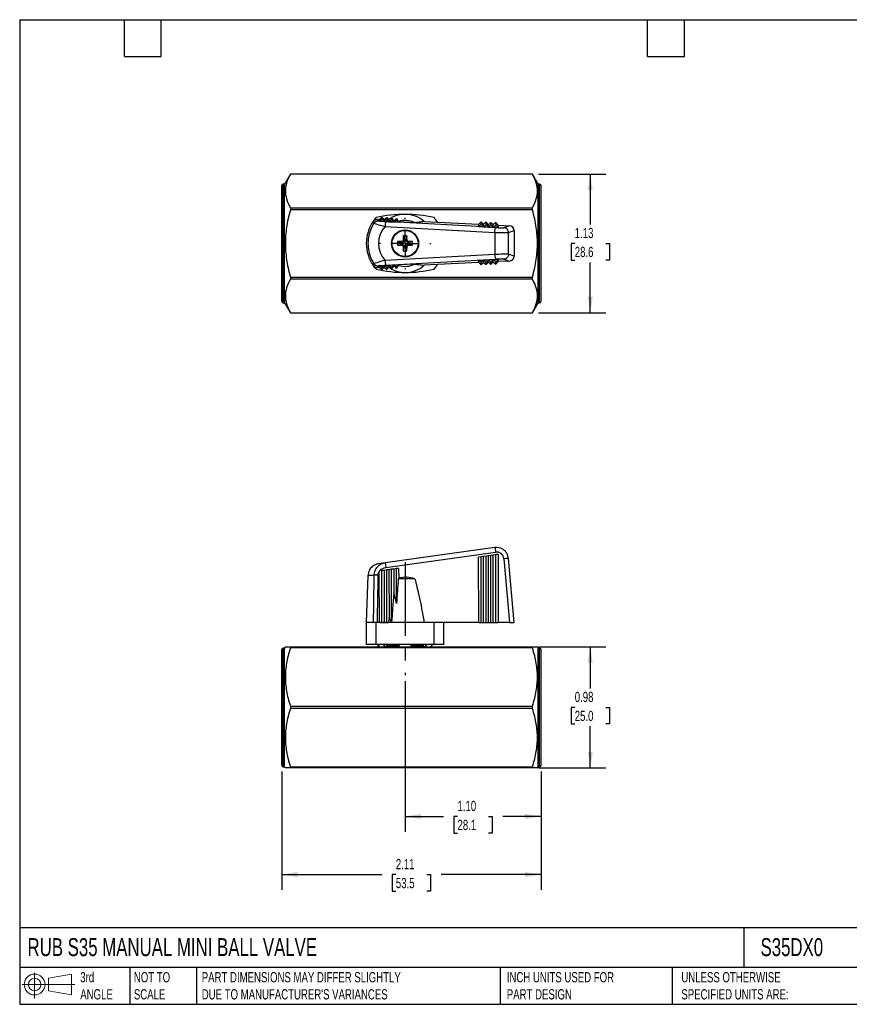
# Model space of a CAD drawing. Header units: inches. Extents: x 0.2 to 10.8, y 0.2 to 8.2.
# Tile 1 of 2: x 0.2 to 7, y 0.2 to 8.2. Entities that reach past the tile are written whole.
import ezdxf

# ---------------------------------------------------------------- set-up
doc = ezdxf.new("R2010")
doc.units = ezdxf.units.IN
doc.header["$MEASUREMENT"] = 0
doc.linetypes.add('SLD-Center', pattern=[0.75, 0.6, -0.05, 0.05, -0.05])
doc.linetypes.add('SLD-Solid', pattern=[0])
doc.layers.add('CENTER', color=40, linetype='SLD-Center')
doc.layers.add('SLD-DEFPOINTS', color=7, linetype='Continuous')
doc.layers.add('DIMENSIONS', color=140, linetype='SLD-Solid', lineweight=25)
doc.layers.add('TEXT', color=140, linetype='SLD-Solid', lineweight=25)
doc.styles.add('SLDTEXTSTYLE0', font='TXT', dxfattribs={"width": 0.7})
doc.dimstyles.new('SLDDIMSTYLE0', dxfattribs={"dimtxt": 0.084961, "dimasz": 0.13, "dimexe": 0, "dimexo": 0.0625, "dimgap": 0.02124, "dimtad": 0, "dimtih": 1, "dimtoh": 1, "dimrnd": 1e-09, "dimzin": 4, "dimdsep": 46, "dimtxsty": 'SLDTEXTSTYLE0', "dimsah": 1, "dimcen": 0.09, "dimadec": 0, "dimazin": 1, "dimtfac": 1, "dimtofl": 0, "dimtmove": 0, "dimatfit": 3, "dimfxl": 0, "dimfrac": 2, "dimtolj": 1, "dimtzin": 12, "dimarcsym": 0})
doc.dimstyles.new('SLDDIMSTYLE1', dxfattribs={"dimtxt": 0.084961, "dimasz": 0.13, "dimexe": 0, "dimexo": 0.0625, "dimgap": 0.02124, "dimtad": 0, "dimtih": 1, "dimtoh": 1, "dimrnd": 1e-09, "dimzin": 12, "dimdsep": 46, "dimtxsty": 'SLDTEXTSTYLE0', "dimsah": 1, "dimcen": 0.09, "dimadec": 0, "dimazin": 3, "dimtfac": 1, "dimtofl": 0, "dimtmove": 0, "dimatfit": 3, "dimfxl": 0, "dimfrac": 2, "dimtolj": 1, "dimtzin": 12, "dimarcsym": 0})
doc.dimstyles.new('SLDDIMSTYLE2', dxfattribs={"dimtxt": 0.084961, "dimasz": 0.13, "dimexe": 0, "dimexo": 0.0625, "dimgap": 0.02124, "dimtad": 0, "dimtih": 1, "dimtoh": 1, "dimrnd": 1e-09, "dimdsep": 46, "dimtxsty": 'SLDTEXTSTYLE0', "dimsah": 1, "dimcen": 0.09, "dimadec": 0, "dimazin": 2, "dimtfac": 1, "dimtofl": 0, "dimtmove": 0, "dimatfit": 3, "dimfxl": 0, "dimfrac": 2, "dimtolj": 1, "dimtzin": 12, "dimarcsym": 0})

# ---------------------------------------------------------------- blocks, each defined once
blk = doc.blocks.new('Block11')
at = {"color": 7, "linetype": 'SLD-Solid', "lineweight": 18}
for p, q in [((0.1019, 0.2091), (0.1019, 0)), ((0.2157, 0.1641), (0.4006, 0.1981)), ((0.2157, 0.0628), (0.2157, 0.1641)), ((0.4006, 0.1981), (0.4006, 0.0288)), ((0, 0.1135), (0.4281, 0.1135)), ((0.2157, 0.0628), (0.4006, 0.0288))]:
    blk.add_line(p, q, dxfattribs=at)
for radius in [0.0846, 0.0506]:
    blk.add_circle((0.1019, 0.1135), radius, dxfattribs=at)
blk = doc.blocks.new('Block12')
at = {"layer": 'SLD-DEFPOINTS'}
blk.add_blockref('Block11', (0, 0), dxfattribs=at)
blk = doc.blocks.new('_D')
at = {"layer": 'DIMENSIONS'}
for p, q in [((3.3805, 2.8745), (3.3805, 1.6518)), ((4.4849, 2.1422), (4.4849, 1.6518)), ((3.3805, 1.7768), (3.6914, 1.7768)), ((3.8065, 1.7768), (3.7779, 1.7768)), ((3.7779, 1.7768), (3.7779, 1.6418)), ((4.0589, 1.7768), (4.0875, 1.7768)), ((4.0875, 1.7768), (4.0875, 1.6418)), ((4.4849, 1.7768), (4.174, 1.7768)), ((3.7779, 1.6418), (3.8065, 1.6418)), ((4.0875, 1.6418), (4.0589, 1.6418))]:
    blk.add_line(p, q, dxfattribs=at)
for points in [[(3.3805, 1.7768), (3.5105, 1.7568), (3.5105, 1.7968)], [(4.4849, 1.7768), (4.3549, 1.7968), (4.3549, 1.7568)]]:
    blk.add_solid(points, dxfattribs=at)
at = {"layer": 'DIMENSIONS', "char_height": 0.08333, "attachment_point": 1, "style": 'SLDTEXTSTYLE0'}
for s, insert in [('1.10', (3.8065, 1.9033)), ('28.1', (3.8065, 1.7492))]:
    blk.add_mtext(s, dxfattribs=dict(at, insert=insert))
blk = doc.blocks.new('_D_1')
at = {"layer": 'DIMENSIONS'}
for p, q in [((2.3786, 2.1422), (2.3786, 1.1794)), ((4.4849, 2.1422), (4.4849, 1.1794)), ((2.3786, 1.3044), (3.1904, 1.3044)), ((3.3055, 1.3044), (3.277, 1.3044)), ((3.277, 1.3044), (3.277, 1.1693)), ((3.558, 1.3044), (3.5865, 1.3044)), ((3.5865, 1.3044), (3.5865, 1.1693)), ((4.4849, 1.3044), (3.6731, 1.3044)), ((3.277, 1.1693), (3.3055, 1.1693)), ((3.5865, 1.1693), (3.558, 1.1693))]:
    blk.add_line(p, q, dxfattribs=at)
for points in [[(2.3786, 1.3044), (2.5086, 1.2844), (2.5086, 1.3244)], [(4.4849, 1.3044), (4.3549, 1.3244), (4.3549, 1.2844)]]:
    blk.add_solid(points, dxfattribs=at)
at = {"layer": 'DIMENSIONS', "char_height": 0.08333, "attachment_point": 1, "style": 'SLDTEXTSTYLE0'}
for s, insert in [('2.11', (3.3055, 1.4308)), ('53.5', (3.3055, 1.2768))]:
    blk.add_mtext(s, dxfattribs=dict(at, insert=insert))
blk = doc.blocks.new('_D_2')
at = {"layer": 'DIMENSIONS'}
for p, q in [((4.4647, 3.1548), (5.01, 3.1548)), ((4.885, 3.1548), (4.885, 2.8167)), ((4.7588, 2.6626), (4.7303, 2.6626)), ((4.7303, 2.6626), (4.7303, 2.5276)), ((5.0113, 2.6626), (5.0398, 2.6626)), ((5.0398, 2.6626), (5.0398, 2.5276)), ((4.7303, 2.5276), (4.7588, 2.5276)), ((4.885, 2.1705), (4.885, 2.5086)), ((5.0398, 2.5276), (5.0113, 2.5276)), ((4.4647, 2.1705), (5.01, 2.1705))]:
    blk.add_line(p, q, dxfattribs=at)
for points in [[(4.885, 3.1548), (4.865, 3.0248), (4.905, 3.0248)], [(4.885, 2.1705), (4.905, 2.3005), (4.865, 2.3005)]]:
    blk.add_solid(points, dxfattribs=at)
at = {"layer": 'DIMENSIONS', "char_height": 0.08333, "attachment_point": 1, "style": 'SLDTEXTSTYLE0'}
for s, insert in [('0.98', (4.7588, 2.7891)), ('25.0', (4.7588, 2.635))]:
    blk.add_mtext(s, dxfattribs=dict(at, insert=insert))
blk = doc.blocks.new('_D_6')
at = {"layer": 'DIMENSIONS'}
for p, q in [((4.4647, 6.9951), (5.01, 6.9951)), ((4.885, 6.9951), (4.885, 6.5863)), ((4.7588, 6.4322), (4.7303, 6.4322)), ((4.7303, 6.4322), (4.7303, 6.2972)), ((5.0113, 6.4322), (5.0398, 6.4322)), ((5.0398, 6.4322), (5.0398, 6.2972)), ((4.7303, 6.2972), (4.7588, 6.2972)), ((4.885, 5.8693), (4.885, 6.2782)), ((5.0398, 6.2972), (5.0113, 6.2972)), ((4.4647, 5.8693), (5.01, 5.8693))]:
    blk.add_line(p, q, dxfattribs=at)
for points in [[(4.885, 6.9951), (4.865, 6.8651), (4.905, 6.8651)], [(4.885, 5.8693), (4.905, 5.9993), (4.865, 5.9993)]]:
    blk.add_solid(points, dxfattribs=at)
at = {"layer": 'DIMENSIONS', "char_height": 0.08333, "attachment_point": 1, "style": 'SLDTEXTSTYLE0'}
for s, insert in [('1.13', (4.7588, 6.5587)), ('28.6', (4.7588, 6.4046))]:
    blk.add_mtext(s, dxfattribs=dict(at, insert=insert))
blk = doc.blocks.new('SW_CENTERMARKSYMBOL_1')
at = {"layer": 'CENTER', "color": 0}
for p, q in [((0, 0.2), (0, 0.2083)), ((0, 0), (0, 0.1)), ((-0.2, 0), (-0.2083, 0)), ((0, 0), (-0.1, 0)), ((0, 0), (0, -0.1)), ((0, 0), (0.1, 0)), ((0.2, 0), (0.2083, 0)), ((0, -0.2), (0, -0.2083))]:
    blk.add_line(p, q, dxfattribs=at)

msp = doc.modelspace()

# ---------------------------------------------------------------- linework, layer by layer
for p, q in [((2.4488, 6.9952), (2.4022, 6.9145)), ((4.4147, 6.9952), (2.4488, 6.9952)), ((2.4488, 6.9952), (2.4488, 6.9951)), ((4.4147, 6.9951), (2.4488, 6.9951)), ((4.4612, 6.9145), (4.4147, 6.9952)), ((4.4147, 6.9951), (4.4147, 6.9952)), ((2.3786, 5.9617), (2.3786, 6.9027)), ((2.4022, 6.9145), (2.3904, 6.9145)), ((2.3904, 5.9499), (2.3904, 6.9145)), ((2.4022, 5.9499), (2.4022, 6.9145)), ((4.4731, 6.9145), (4.4612, 6.9145)), ((4.4612, 5.9499), (4.4612, 6.9145)), ((4.4731, 5.9499), (4.4731, 6.9145)), ((4.4849, 5.9617), (4.4849, 6.9027)), ((2.4488, 6.7217), (2.4488, 6.7057)), ((2.4488, 6.7217), (4.4147, 6.7217)), ((4.4147, 6.7057), (4.4147, 6.7217)), ((4.4147, 6.7057), (2.4488, 6.7057)), ((3.1718, 6.6273), (3.1924, 6.6459)), ((3.1924, 6.6459), (3.1917, 6.6313)), ((3.1924, 6.6459), (3.2111, 6.6253)), ((3.2111, 6.6253), (3.2318, 6.644)), ((3.2318, 6.644), (3.231, 6.6291)), ((3.2318, 6.644), (3.2471, 6.6271)), ((3.2693, 6.6405), (3.2711, 6.6421)), ((3.2711, 6.6421), (3.2704, 6.627)), ((3.2711, 6.6421), (3.2715, 6.6417)), ((3.1556, 6.628), (3.1718, 6.6273)), ((3.1711, 6.6126), (3.1917, 6.6313)), ((3.1711, 6.6128), (3.1718, 6.6273)), ((3.1735, 6.6125), (3.2104, 6.6106)), ((3.1917, 6.6313), (3.2104, 6.6106)), ((3.2104, 6.6106), (3.231, 6.6291)), ((3.2111, 6.6253), (3.2104, 6.6106)), ((3.2104, 6.6106), (3.2497, 6.6084)), ((3.2176, 6.5697), (4.109, 6.5219)), ((4.1164, 6.5612), (3.225, 6.609)), ((3.231, 6.6291), (3.2497, 6.6084)), ((3.2471, 6.6271), (3.2504, 6.6219)), ((3.2497, 6.6084), (3.2704, 6.627)), ((3.2504, 6.6219), (3.2497, 6.6084)), ((3.2497, 6.6084), (3.2891, 6.6063)), ((3.2704, 6.627), (3.2891, 6.6063)), ((3.2891, 6.6063), (3.3097, 6.6249)), ((3.2894, 6.6132), (3.2891, 6.6063)), ((3.2891, 6.6063), (3.3284, 6.6042)), ((3.3102, 6.6348), (3.3097, 6.6249)), ((3.3097, 6.6249), (3.3284, 6.6042)), ((3.3285, 6.6072), (3.3284, 6.6042)), ((3.4601, 6.6008), (3.3284, 6.6072)), ((3.5367, 6.6095), (3.6444, 6.6042)), ((3.6444, 6.6042), (3.9792, 6.5879)), ((3.9782, 6.5694), (3.9989, 6.588)), ((3.9782, 6.5694), (3.9792, 6.5879)), ((3.9782, 6.5694), (4.0176, 6.5673)), ((3.9998, 6.6066), (3.9792, 6.5879)), ((3.9998, 6.6066), (3.9989, 6.588)), ((3.9989, 6.588), (4.0176, 6.5673)), ((4.0185, 6.586), (3.9998, 6.6066)), ((4.0176, 6.5673), (4.0185, 6.586)), ((4.0176, 6.5673), (4.0382, 6.5859)), ((4.0176, 6.5673), (4.0569, 6.5652)), ((4.0391, 6.6047), (4.0185, 6.586)), ((4.0391, 6.6047), (4.0382, 6.5859)), ((4.0382, 6.5859), (4.0569, 6.5652)), ((4.0578, 6.5841), (4.0391, 6.6047)), ((4.0569, 6.5652), (4.0578, 6.5841)), ((4.0569, 6.5652), (4.0775, 6.5838)), ((4.0569, 6.5652), (4.0962, 6.5631)), ((4.0784, 6.6028), (4.0578, 6.5841)), ((4.0784, 6.6028), (4.0775, 6.5838)), ((4.0775, 6.5838), (4.0962, 6.5631)), ((4.0971, 6.5822), (4.0784, 6.6028)), ((4.0962, 6.5631), (4.0971, 6.5822)), ((4.0962, 6.5631), (4.1168, 6.5817)), ((4.0962, 6.5631), (4.1355, 6.5609)), ((4.1177, 6.6009), (4.0971, 6.5822)), ((4.1177, 6.6009), (4.1168, 6.5817)), ((4.1168, 6.5817), (4.1355, 6.5609)), ((4.1364, 6.5803), (4.1177, 6.6009)), ((4.1364, 6.5803), (4.1355, 6.5609)), ((4.1364, 6.5803), (4.2289, 6.5758)), ((4.2289, 6.5758), (4.1835, 6.5598)), ((4.109, 6.5219), (4.109, 6.3425)), ((4.2208, 6.5205), (4.2664, 6.5365)), ((4.2208, 6.3439), (4.2208, 6.5205)), ((4.2664, 6.5365), (4.2664, 6.3279)), ((3.3572, 6.448), (3.3572, 6.4394)), ((3.3572, 6.4394), (3.3584, 6.4391)), ((3.3572, 6.4257), (3.3582, 6.4259)), ((3.3572, 6.417), (3.3572, 6.4257)), ((3.3653, 6.4561), (3.3739, 6.4561)), ((3.3653, 6.4089), (3.374, 6.4089)), ((3.3739, 6.4561), (3.3742, 6.4545)), ((3.374, 6.4089), (3.3742, 6.4099)), ((3.3877, 6.4089), (3.3874, 6.4101)), ((3.3963, 6.4089), (3.3877, 6.4089)), ((3.3963, 6.4561), (3.3878, 6.4561)), ((3.4045, 6.4256), (3.4029, 6.4259)), ((3.4045, 6.448), (3.4045, 6.4395)), ((3.4045, 6.417), (3.4045, 6.4256)), ((4.109, 6.3425), (3.2176, 6.2947)), ((4.2664, 6.3279), (4.2208, 6.3439)), ((3.1917, 6.2332), (3.1711, 6.2518)), ((3.1718, 6.2372), (3.1711, 6.2517)), ((3.1735, 6.2519), (3.2104, 6.2539)), ((3.2104, 6.2539), (3.1917, 6.2332)), ((3.2104, 6.2539), (3.2497, 6.256)), ((3.231, 6.2353), (3.2104, 6.2539)), ((3.2104, 6.2539), (3.2111, 6.2391)), ((3.225, 6.2554), (4.1164, 6.3032)), ((3.2497, 6.256), (3.231, 6.2353)), ((3.2504, 6.2425), (3.2471, 6.2373)), ((3.2497, 6.256), (3.2891, 6.2581)), ((3.2704, 6.2374), (3.2497, 6.256)), ((3.2497, 6.256), (3.2504, 6.2425)), ((3.2891, 6.2581), (3.2704, 6.2374)), ((3.2891, 6.2581), (3.3284, 6.2602)), ((3.3097, 6.2395), (3.2891, 6.2581)), ((3.2891, 6.2581), (3.2894, 6.2513)), ((3.3284, 6.2602), (3.3097, 6.2395)), ((3.4601, 6.2636), (3.3284, 6.2572)), ((3.3284, 6.2602), (3.3285, 6.2572)), ((3.6444, 6.2602), (3.5367, 6.2549)), ((3.9792, 6.2765), (3.6444, 6.2602)), ((3.9782, 6.295), (4.0176, 6.2971)), ((3.9792, 6.2765), (3.9782, 6.295)), ((3.9989, 6.2764), (3.9782, 6.295)), ((3.9792, 6.2765), (3.9998, 6.2578)), ((4.0176, 6.2971), (3.9989, 6.2764)), ((3.9998, 6.2578), (3.9989, 6.2764)), ((3.9998, 6.2578), (4.0185, 6.2784)), ((4.0176, 6.2971), (4.0569, 6.2993)), ((4.0382, 6.2785), (4.0176, 6.2971)), ((4.0185, 6.2784), (4.0176, 6.2971)), ((4.0185, 6.2784), (4.0391, 6.2597)), ((4.0569, 6.2993), (4.0382, 6.2785)), ((4.0391, 6.2597), (4.0382, 6.2785)), ((4.0391, 6.2597), (4.0578, 6.2803)), ((4.0569, 6.2993), (4.0962, 6.3014)), ((4.0775, 6.2807), (4.0569, 6.2993)), ((4.0578, 6.2803), (4.0569, 6.2993)), ((4.0578, 6.2803), (4.0784, 6.2616)), ((4.0962, 6.3014), (4.0775, 6.2807)), ((4.0784, 6.2616), (4.0775, 6.2807)), ((4.0784, 6.2616), (4.0971, 6.2822)), ((4.0962, 6.3014), (4.1355, 6.3035)), ((4.1168, 6.2828), (4.0962, 6.3014)), ((4.0971, 6.2822), (4.0962, 6.3014)), ((4.0971, 6.2822), (4.1177, 6.2635)), ((4.1355, 6.3035), (4.1168, 6.2828)), ((4.1177, 6.2635), (4.1168, 6.2828)), ((4.1177, 6.2635), (4.1364, 6.2841)), ((4.1355, 6.3035), (4.1364, 6.2841)), ((4.2289, 6.2887), (4.1364, 6.2841)), ((4.1835, 6.3046), (4.2289, 6.2887)), ((3.1718, 6.2372), (3.1556, 6.2364)), ((3.1718, 6.2372), (3.1924, 6.2185)), ((3.1924, 6.2185), (3.1917, 6.2332)), ((3.1924, 6.2185), (3.2111, 6.2391)), ((3.2111, 6.2391), (3.2318, 6.2204)), ((3.2318, 6.2204), (3.231, 6.2353)), ((3.2318, 6.2204), (3.2471, 6.2373)), ((3.2693, 6.2239), (3.2711, 6.2223)), ((3.2711, 6.2223), (3.2704, 6.2374)), ((3.2711, 6.2223), (3.2715, 6.2228)), ((3.3102, 6.2296), (3.3097, 6.2395)), ((2.4488, 6.1588), (4.4147, 6.1588)), ((2.4488, 6.1588), (2.4488, 6.1427)), ((4.4147, 6.1427), (2.4488, 6.1427)), ((4.4147, 6.1427), (4.4147, 6.1588)), ((2.3904, 5.9499), (2.4022, 5.9499)), ((2.4022, 5.9499), (2.4488, 5.8692)), ((4.4147, 5.8692), (4.4612, 5.9499)), ((4.4612, 5.9499), (4.4731, 5.9499)), ((2.4488, 5.8693), (2.4488, 5.8692)), ((2.4488, 5.8693), (4.4147, 5.8693)), ((2.4488, 5.8692), (4.4147, 5.8692)), ((4.4147, 5.8692), (4.4147, 5.8693)), ((4.109, 3.9614), (3.2176, 3.8361)), ((3.225, 3.7985), (4.1164, 3.9238)), ((3.9989, 3.8869), (3.9782, 3.8834)), ((3.9792, 3.3516), (3.9782, 3.8834)), ((4.0176, 3.8889), (3.9989, 3.8869)), ((3.9998, 3.3516), (3.9989, 3.8869)), ((4.0382, 3.8924), (4.0176, 3.8889)), ((4.0185, 3.3516), (4.0176, 3.8889)), ((4.0569, 3.8945), (4.0382, 3.8924)), ((4.0391, 3.3516), (4.0382, 3.8924)), ((4.0775, 3.8979), (4.0569, 3.8945)), ((4.0578, 3.3516), (4.0569, 3.8945)), ((4.0962, 3.9), (4.0775, 3.8979)), ((4.0784, 3.3516), (4.0775, 3.8979)), ((4.1168, 3.9034), (4.0962, 3.9)), ((4.0971, 3.3516), (4.0962, 3.9)), ((4.1355, 3.9055), (4.1168, 3.9034)), ((4.1177, 3.3516), (4.1168, 3.9034)), ((4.1355, 3.9055), (4.1364, 3.3516)), ((4.1835, 3.8705), (4.2289, 3.3516)), ((4.2664, 3.3516), (4.2208, 3.8725)), ((3.2176, 3.8361), (3.1636, 3.8285)), ((3.1917, 3.7734), (3.1711, 3.77)), ((3.1718, 3.3516), (3.1711, 3.7669)), ((3.2104, 3.7755), (3.1917, 3.7734)), ((3.1924, 3.3523), (3.1917, 3.7734)), ((3.231, 3.7789), (3.2104, 3.7755)), ((3.2104, 3.7755), (3.2111, 3.3516)), ((3.2497, 3.781), (3.231, 3.7789)), ((3.2318, 3.3523), (3.231, 3.7789)), ((3.2704, 3.7845), (3.2497, 3.781)), ((3.2497, 3.781), (3.2504, 3.3957)), ((3.2891, 3.7865), (3.2704, 3.7845)), ((3.2711, 3.3523), (3.2704, 3.7845)), ((3.3097, 3.79), (3.2891, 3.7865)), ((3.2891, 3.7865), (3.2894, 3.5907)), ((3.3284, 3.7921), (3.3097, 3.79)), ((3.3102, 3.5062), (3.3097, 3.79)), ((3.3284, 3.7921), (3.3285, 3.71)), ((3.079, 3.7347), (3.0656, 3.3516)), ((3.4601, 3.706), (3.3257, 3.706)), ((3.2504, 3.3957), (3.2471, 3.3517)), ((3.0656, 3.3516), (3.0656, 3.1745)), ((3.1213, 3.3516), (3.0656, 3.3516)), ((3.1452, 3.3516), (3.1213, 3.3516)), ((3.1452, 3.1745), (3.1452, 3.3516)), ((3.3805, 3.3516), (3.1452, 3.3516)), ((3.1718, 3.3516), (3.1924, 3.3523)), ((3.1924, 3.3523), (3.2111, 3.3516)), ((3.2111, 3.3516), (3.2318, 3.3523)), ((3.2318, 3.3523), (3.2471, 3.3517)), ((3.2693, 3.3522), (3.2711, 3.3523)), ((3.2711, 3.3523), (3.2715, 3.3523)), ((3.6159, 3.3516), (3.3805, 3.3516)), ((3.6159, 3.1745), (3.6159, 3.3516)), ((3.6444, 3.3516), (3.6159, 3.3516)), ((3.9792, 3.3516), (3.6444, 3.3516)), ((3.6955, 3.1745), (3.6955, 3.3516)), ((3.9792, 3.3516), (3.9998, 3.3516)), ((3.9998, 3.3516), (4.0185, 3.3516)), ((4.0185, 3.3516), (4.0391, 3.3516)), ((4.0391, 3.3516), (4.0578, 3.3516)), ((4.0578, 3.3516), (4.0784, 3.3516)), ((4.0784, 3.3516), (4.0971, 3.3516)), ((4.0971, 3.3516), (4.1177, 3.3516)), ((4.1177, 3.3516), (4.1364, 3.3516)), ((4.2289, 3.3516), (4.1364, 3.3516)), ((4.2289, 3.3516), (4.2664, 3.3516)), ((2.3786, 2.1922), (2.3786, 3.1331)), ((2.4022, 3.1449), (2.3904, 3.1449)), ((2.3904, 2.1804), (2.3904, 3.1449)), ((2.4079, 3.1548), (2.4022, 3.1449)), ((2.4022, 2.1804), (2.4022, 3.1449)), ((2.4488, 3.1548), (2.4488, 3.1455)), ((2.4488, 3.1548), (4.4147, 3.1548)), ((4.4147, 3.1455), (2.4488, 3.1455)), ((3.1452, 3.1745), (3.0656, 3.1745)), ((3.3805, 3.1745), (3.1452, 3.1745)), ((3.174, 3.1548), (3.1552, 3.1745)), ((3.1553, 3.1745), (3.174, 3.1548)), ((3.2209, 3.1548), (3.2064, 3.1745)), ((3.2383, 3.1745), (3.2238, 3.1548)), ((3.224, 3.1551), (3.224, 3.1548)), ((3.332, 3.1626), (3.2296, 3.1626)), ((3.2665, 3.1666), (3.2325, 3.1666)), ((3.2665, 3.1745), (3.2665, 3.1666)), ((3.2665, 3.1666), (3.3311, 3.1666)), ((3.3295, 3.1745), (3.3337, 3.1548)), ((3.6159, 3.1745), (3.3805, 3.1745)), ((3.4274, 3.1548), (3.4317, 3.1745)), ((3.5315, 3.1626), (3.4291, 3.1626)), ((3.4299, 3.1666), (3.4945, 3.1666)), ((3.4945, 3.1666), (3.4945, 3.1745)), ((3.5286, 3.1666), (3.4945, 3.1666)), ((3.5373, 3.1548), (3.5228, 3.1745)), ((3.537, 3.1548), (3.537, 3.1551)), ((3.537, 3.1551), (3.5373, 3.1548)), ((3.5547, 3.1745), (3.5402, 3.1548)), ((3.5871, 3.1548), (3.6058, 3.1745)), ((3.6955, 3.1745), (3.6159, 3.1745)), ((4.4147, 3.1455), (4.4147, 3.1548)), ((4.4612, 3.1449), (4.4556, 3.1548)), ((4.4731, 3.1449), (4.4612, 3.1449)), ((4.4612, 2.1804), (4.4612, 3.1449)), ((4.4731, 2.1804), (4.4731, 3.1449)), ((4.4849, 2.1922), (4.4849, 3.1331)), ((2.4488, 2.6719), (2.4488, 2.6534)), ((2.4488, 2.6719), (4.4147, 2.6719)), ((4.4147, 2.6534), (2.4488, 2.6534)), ((4.4147, 2.6534), (4.4147, 2.6719)), ((2.3904, 2.1804), (2.4022, 2.1804)), ((2.4022, 2.1804), (2.4079, 2.1705)), ((2.4488, 2.1798), (2.4488, 2.1705)), ((2.4488, 2.1798), (4.4147, 2.1798)), ((4.4147, 2.1705), (2.4488, 2.1705)), ((4.4147, 2.1705), (4.4147, 2.1798)), ((4.4556, 2.1705), (4.4612, 2.1804)), ((4.4612, 2.1804), (4.4731, 2.1804))]:
    msp.add_line(p, q)
at = {"flags": 128}
for points in [[(3.2471, 6.6271), (3.2577, 6.634), (3.2696, 6.6408)], [(3.2715, 6.6417), (3.2768, 6.6332), (3.2819, 6.6251), (3.2894, 6.6132)], [(3.2894, 6.2513), (3.2847, 6.2437), (3.2797, 6.2359), (3.2757, 6.2294), (3.2715, 6.2228)], [(3.2696, 6.2237), (3.2577, 6.2304), (3.2471, 6.2373)], [(3.2894, 3.5907), (3.2847, 3.5277), (3.2797, 3.4619), (3.2757, 3.4081), (3.2715, 3.3523)]]:
    msp.add_lwpolyline(points, dxfattribs=at)
for radius in [0.1102, 0.1083, 0.1061]:
    msp.add_circle((3.3805, 6.4322), radius)
for centre, radius, start, end in [((2.3904, 6.9027), 0.0118, 90, 180), ((4.4731, 6.9027), 0.0118, 0, 90), ((3.3805, 6.4322), 0.315, 138.34574, 145.39355), ((3.3805, 5.6251), 1.0433, 90, 103.03584), ((3.3805, 6.4322), 0.2362, 90, 117.50706), ((3.3805, 6.4322), 0.2362, 48.62943, 90), ((3.3805, 5.6251), 1.0433, 76.96416, 90), ((3.3805, 6.4322), 0.315, 33.10551, 41.65426), ((3.3805, 6.4322), 0.315, 145.39355, 214.60645), ((3.3805, 6.4322), 0.1864, 64.75294, 107.11848), ((5.0829, 6.4335), 1.7177, 178.02763, 179.24485), ((3.3805, 6.4322), 0.0621, 76.07493, 103.35532), ((1.6782, 6.4335), 1.7183, 0.7551, 1.96702), ((3.3805, 6.4322), 0.0621, 166.07493, 193.35532), ((3.3793, 8.1356), 1.7187, 268.02789, 269.26435), ((3.3793, 4.7288), 1.7194, 90.73561, 91.96676), ((3.3805, 6.4322), 0.0232, 162.68426, 195.77004), ((5.0839, 6.431), 1.7187, 180.73565, 181.97211), ((3.3805, 6.4322), 0.0232, 72.68426, 105.77004), ((3.3805, 6.4322), 0.0232, 254.22996, 287.31574), ((1.6771, 6.431), 1.7194, 358.03324, 359.26439), ((3.3805, 6.4322), 0.0232, 344.22996, 17.31574), ((3.3818, 4.7299), 1.7183, 88.03298, 89.2449), ((3.3818, 8.1345), 1.7177, 270.75515, 271.97237), ((3.3805, 6.4322), 0.0621, 346.64468, 13.92507), ((3.3805, 6.4322), 0.0621, 256.64468, 283.92507), ((3.3805, 6.4322), 0.315, 214.60645, 221.65426), ((3.3805, 6.4322), 0.1864, 252.88152, 295.24706), ((3.3805, 6.4322), 0.2362, 270, 311.37057), ((3.3805, 6.4322), 0.315, 318.34574, 326.89449), ((3.3805, 7.2393), 1.0433, 256.96416, 270), ((3.3805, 6.4322), 0.2362, 242.49294, 270), ((3.3805, 7.2393), 1.0433, 270, 283.03584), ((2.3904, 5.9617), 0.0118, 180, 270), ((4.4731, 5.9617), 0.0118, 270, 0), ((4.1247, 3.8653), 0.0591, 5, 98), ((3.3889, 3.5341), 0.186, 67.5155, 108.99687), ((2.3904, 3.1331), 0.0118, 90, 180), ((4.4731, 3.1331), 0.0118, 0, 90), ((2.3904, 2.1922), 0.0118, 180, 270), ((4.4731, 2.1922), 0.0118, 270, 0)]:
    msp.add_arc(centre, radius, start, end)
for centre, major_axis, ratio, start_param, end_param in [((3.3658, 6.4322), (0.2022, 0), 0.999988, 2.393746, 3.88944), ((4.1247, 6.5629), (0.0591, -0.0029), 0.034879, 4.574463, 6.19762), ((4.2268, 6.5364), (0.0373, 0.0131), 0.995729, 5.94703, 7.46633), ((4.2268, 6.328), (0.0373, -0.0131), 0.995729, 5.10004, 6.61934), ((4.1247, 6.3015), (0.0591, 0.0029), 0.034879, 0.085566, 1.708722), ((3.3805, 3.3451), (0.2371, 0.0004), 0.03488, 2.168062, 2.192403), ((3.3805, 3.3451), (0.2371, 0.0004), 0.03488, 2.04825, 2.058651)]:
    msp.add_ellipse(centre, major_axis=major_axis, ratio=ratio, start_param=start_param, end_param=end_param)
for points, knots in [([(2.4488, 6.9951), (2.4342, 6.9691), (2.4242, 6.9456), (2.411, 6.9009), (2.4079, 6.8797), (2.4079, 6.8371), (2.411, 6.8159), (2.4242, 6.7712), (2.4342, 6.7477), (2.4488, 6.7217)], [0, 0, 0, 0, 0.25, 0.25, 0.5, 0.5, 0.75, 0.75, 1, 1, 1, 1]), ([(4.4147, 6.7217), (4.4293, 6.7477), (4.4393, 6.7712), (4.4524, 6.8159), (4.4556, 6.8371), (4.4556, 6.8797), (4.4524, 6.9009), (4.4393, 6.9456), (4.4293, 6.9691), (4.4147, 6.9951)], [0, 0, 0, 0, 0.25, 0.25, 0.5, 0.5, 0.75, 0.75, 1, 1, 1, 1]), ([(2.4488, 6.7057), (2.4342, 6.6535), (2.4242, 6.6066), (2.411, 6.5172), (2.4079, 6.4747), (2.4079, 6.4322)], [0, 0, 0, 0, 0.5, 0.5, 1, 1, 1, 1]), ([(4.4556, 6.4322), (4.4556, 6.4747), (4.4524, 6.5172), (4.4393, 6.6066), (4.4293, 6.6535), (4.4147, 6.7057)], [0, 0, 0, 0, 0.5, 0.5, 1, 1, 1, 1]), ([(3.1277, 6.5962), (3.1021, 6.5566), (3.0709, 6.4697), (3.0836, 6.352), (3.1136, 6.2898), (3.1277, 6.2682)], [-0.578164, -0.578164, -0.578164, -0.578164, -0.106835, 0.320506, 0.578157, 0.578157, 0.578157, 0.578157]), ([(3.1213, 6.6111), (3.1223, 6.6125), (3.1234, 6.6139), (3.1245, 6.6152), (3.1257, 6.6164), (3.127, 6.6177), (3.1283, 6.6188), (3.1295, 6.6198), (3.1309, 6.6208), (3.1322, 6.6217), (3.1335, 6.6226), (3.1349, 6.6233), (3.1363, 6.624), (3.1378, 6.6248), (3.1394, 6.6255), (3.1411, 6.626), (3.1419, 6.6263), (3.1426, 6.6265), (3.1434, 6.6267), (3.1451, 6.6272), (3.1468, 6.6275), (3.1485, 6.6277), (3.1503, 6.628), (3.152, 6.6281), (3.1537, 6.6281), (3.1544, 6.6281), (3.155, 6.6281), (3.1556, 6.628)], [0, 0, 0, 0, 0.0132305, 0.0132305, 0.0132305, 0.0265983, 0.0265983, 0.0265983, 0.0390507, 0.0390507, 0.0390507, 0.0508872, 0.0508872, 0.0508872, 0.0642483, 0.0642483, 0.0642483, 0.0703925, 0.0703925, 0.0703925, 0.0837421, 0.0837421, 0.0837421, 0.0969917, 0.0969917, 0.0969917, 0.101737, 0.101737, 0.101737, 0.101737]), ([(3.1626, 6.6142), (3.1548, 6.6145), (3.1409, 6.611), (3.1309, 6.6012), (3.1277, 6.5963)], [0, 0, 0, 0, 0.571429, 1, 1, 1, 1]), ([(3.1277, 6.5963), (3.1279, 6.5951), (3.1485, 6.5887), (3.1934, 6.5769), (3.2176, 6.5697)], [0, 0, 0, 0, 0.1017402, 0.2373937, 0.2373937, 0.2373937, 0.2373937]), ([(3.225, 6.609), (3.2151, 6.6096), (3.2052, 6.6102), (3.1874, 6.6113), (3.1795, 6.612), (3.1736, 6.6125)], [0, 0, 0, 0, 0.5, 0.5, 1, 1, 1, 1]), ([(3.225, 6.609), (3.2236, 6.6088), (3.2219, 6.6044), (3.2192, 6.5899), (3.2181, 6.5798), (3.2176, 6.5697)], [0, 0, 0, 0, 0.5, 0.5, 1, 1, 1, 1]), ([(3.3257, 6.6104), (3.3257, 6.6104), (3.3257, 6.6103), (3.3258, 6.6102), (3.3259, 6.6101), (3.326, 6.61), (3.3261, 6.6098), (3.3263, 6.6096), (3.3266, 6.6093), (3.3268, 6.609), (3.3273, 6.6085), (3.3277, 6.608), (3.3282, 6.6074), (3.3283, 6.6074), (3.3283, 6.6073), (3.3284, 6.6072)], [0, 0, 0, 0, 0.0000289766, 0.0000289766, 0.0000289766, 0.0000541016, 0.0000541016, 0.0000541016, 0.0000932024, 0.0000932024, 0.0000932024, 0.0001500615, 0.0001500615, 0.0001500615, 0.0001568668, 0.0001568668, 0.0001568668, 0.0001568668]), ([(3.5367, 6.6095), (3.5217, 6.6074), (3.5082, 6.6056), (3.483, 6.6028), (3.4713, 6.6017), (3.4601, 6.6008)], [0, 0, 0, 0, 0.5, 0.5, 1, 1, 1, 1]), ([(4.109, 6.5219), (4.1096, 6.5321), (4.1107, 6.5421), (4.1134, 6.5566), (4.115, 6.561), (4.1164, 6.5612)], [0, 0, 0, 0, 0.5, 0.5, 1, 1, 1, 1]), ([(3.3662, 6.4926), (3.367, 6.4888), (3.3676, 6.4858), (3.3688, 6.4804), (3.3693, 6.4781), (3.3705, 6.4721), (3.3712, 6.4691), (3.3722, 6.4641), (3.3726, 6.4622), (3.3733, 6.4588), (3.3736, 6.4574), (3.3739, 6.4561)], [0, 0, 0, 0, 0.125, 0.125, 0.25, 0.25, 0.5, 0.5, 0.75, 0.75, 1, 1, 1, 1]), ([(3.3955, 6.4925), (3.3947, 6.4888), (3.3941, 6.4857), (3.3929, 6.4804), (3.3925, 6.4781), (3.3912, 6.4721), (3.3906, 6.4692), (3.3895, 6.4642), (3.3891, 6.4622), (3.3884, 6.4588), (3.3881, 6.4574), (3.3878, 6.4561)], [0, 0, 0, 0, 0.125, 0.125, 0.25, 0.25, 0.5, 0.5, 0.75, 0.75, 1, 1, 1, 1]), ([(4.109, 6.5219), (4.1316, 6.5212), (4.1872, 6.5198), (4.2181, 6.52), (4.2208, 6.5205)], [-0.535338, -0.535338, -0.535338, -0.535338, 0.1603, 1.087818, 1.087818, 1.087818, 1.087818]), ([(4.2208, 6.5205), (4.2208, 6.5291), (4.214, 6.549), (4.1948, 6.5593), (4.1835, 6.5598)], [0, 0, 0, 0, 0.428571, 1, 1, 1, 1]), ([(2.4079, 6.4322), (2.4079, 6.3897), (2.411, 6.3472), (2.4242, 6.2578), (2.4342, 6.2109), (2.4488, 6.1588)], [0, 0, 0, 0, 0.5, 0.5, 1, 1, 1, 1]), ([(3.3201, 6.4179), (3.3241, 6.4187), (3.3272, 6.4194), (3.3328, 6.4205), (3.3351, 6.421), (3.3412, 6.4223), (3.3442, 6.423), (3.3492, 6.424), (3.3512, 6.4244), (3.3546, 6.4251), (3.356, 6.4254), (3.3572, 6.4257)], [0, 0, 0, 0, 0.125, 0.125, 0.25, 0.25, 0.5, 0.5, 0.75, 0.75, 1, 1, 1, 1]), ([(3.3203, 6.4471), (3.3241, 6.4463), (3.3273, 6.4457), (3.3328, 6.4445), (3.3351, 6.444), (3.3412, 6.4427), (3.3442, 6.4421), (3.3492, 6.441), (3.3512, 6.4406), (3.3546, 6.4399), (3.356, 6.4396), (3.3572, 6.4394)], [0, 0, 0, 0, 0.125, 0.125, 0.25, 0.25, 0.5, 0.5, 0.75, 0.75, 1, 1, 1, 1]), ([(3.3572, 6.448), (3.3593, 6.448), (3.3614, 6.4489), (3.3644, 6.4519), (3.3653, 6.454), (3.3653, 6.4561)], [0, 0, 0, 0, 0.5, 0.5, 1, 1, 1, 1]), ([(3.3653, 6.4089), (3.3653, 6.411), (3.3644, 6.4131), (3.3614, 6.4161), (3.3593, 6.417), (3.3572, 6.417)], [0, 0, 0, 0, 0.5, 0.5, 1, 1, 1, 1]), ([(3.3578, 6.4259), (3.3588, 6.4252), (3.3598, 6.4245), (3.3617, 6.423), (3.3623, 6.4225), (3.3636, 6.4214), (3.3641, 6.4211), (3.3649, 6.4203), (3.3652, 6.42), (3.366, 6.4193), (3.3664, 6.4189), (3.3677, 6.4176), (3.3684, 6.4168), (3.3694, 6.4157), (3.3698, 6.4152), (3.3709, 6.414), (3.3714, 6.4133), (3.3728, 6.4115), (3.3736, 6.4104), (3.3742, 6.4094)], [0, 0, 0, 0, 0.25, 0.25, 0.375, 0.375, 0.4375, 0.4375, 0.46875, 0.46875, 0.5, 0.5, 0.5625, 0.5625, 0.625, 0.625, 0.75, 0.75, 1, 1, 1, 1]), ([(3.3742, 6.455), (3.3735, 6.454), (3.3728, 6.453), (3.3713, 6.4512), (3.3708, 6.4506), (3.3697, 6.4493), (3.3693, 6.4489), (3.3683, 6.4478), (3.3676, 6.447), (3.3659, 6.4454), (3.3652, 6.4447), (3.3641, 6.4438), (3.3636, 6.4434), (3.3624, 6.4424), (3.3617, 6.4419), (3.3599, 6.4405), (3.3589, 6.4398), (3.358, 6.4391)], [0, 0, 0, 0, 0.25, 0.25, 0.375, 0.375, 0.4375, 0.4375, 0.5, 0.5, 0.5625, 0.5625, 0.625, 0.625, 0.75, 0.75, 1, 1, 1, 1]), ([(3.3662, 6.3718), (3.367, 6.3757), (3.3677, 6.3789), (3.3689, 6.3844), (3.3694, 6.3867), (3.3706, 6.3929), (3.3713, 6.3959), (3.3723, 6.4009), (3.3728, 6.4029), (3.3735, 6.4063), (3.3738, 6.4077), (3.374, 6.4089)], [0, 0, 0, 0, 0.125, 0.125, 0.25, 0.25, 0.5, 0.5, 0.75, 0.75, 1, 1, 1, 1]), ([(3.4031, 6.4392), (3.4022, 6.4398), (3.4012, 6.4405), (3.3994, 6.4419), (3.3988, 6.4424), (3.3976, 6.4435), (3.3972, 6.4438), (3.3961, 6.4448), (3.3954, 6.4455), (3.3938, 6.4471), (3.3931, 6.4478), (3.3922, 6.4489), (3.3918, 6.4493), (3.3908, 6.4505), (3.3902, 6.4511), (3.3888, 6.4529), (3.3881, 6.4539), (3.3875, 6.4548)], [0, 0, 0, 0, 0.25, 0.25, 0.375, 0.375, 0.4375, 0.4375, 0.5, 0.5, 0.5625, 0.5625, 0.625, 0.625, 0.75, 0.75, 1, 1, 1, 1]), ([(3.3875, 6.4096), (3.3881, 6.4106), (3.3888, 6.4116), (3.3902, 6.4134), (3.3907, 6.4141), (3.3918, 6.4154), (3.3922, 6.4158), (3.3932, 6.4169), (3.3938, 6.4177), (3.3955, 6.4194), (3.3962, 6.4201), (3.3973, 6.4211), (3.3977, 6.4215), (3.3989, 6.4225), (3.3996, 6.423), (3.4014, 6.4245), (3.4024, 6.4252), (3.4033, 6.4259)], [0, 0, 0, 0, 0.25, 0.25, 0.375, 0.375, 0.4375, 0.4375, 0.5, 0.5, 0.5625, 0.5625, 0.625, 0.625, 0.75, 0.75, 1, 1, 1, 1]), ([(3.3955, 6.372), (3.3947, 6.3758), (3.394, 6.379), (3.3928, 6.3844), (3.3924, 6.3867), (3.3911, 6.3928), (3.3904, 6.3958), (3.3894, 6.4009), (3.389, 6.4029), (3.3882, 6.4063), (3.3879, 6.4077), (3.3877, 6.4089)], [0, 0, 0, 0, 0.125, 0.125, 0.25, 0.25, 0.5, 0.5, 0.75, 0.75, 1, 1, 1, 1]), ([(3.3963, 6.4561), (3.3964, 6.454), (3.3973, 6.4519), (3.4002, 6.4489), (3.4023, 6.448), (3.4045, 6.448)], [0, 0, 0, 0, 0.5, 0.5, 1, 1, 1, 1]), ([(3.4045, 6.417), (3.4023, 6.417), (3.4003, 6.4161), (3.3973, 6.4131), (3.3964, 6.411), (3.3963, 6.4089)], [0, 0, 0, 0, 0.5, 0.5, 1, 1, 1, 1]), ([(3.4408, 6.4471), (3.4371, 6.4464), (3.434, 6.4457), (3.4287, 6.4446), (3.4265, 6.4441), (3.4205, 6.4429), (3.4175, 6.4422), (3.4125, 6.4412), (3.4105, 6.4408), (3.4071, 6.44), (3.4057, 6.4397), (3.4045, 6.4395)], [0, 0, 0, 0, 0.125, 0.125, 0.25, 0.25, 0.5, 0.5, 0.75, 0.75, 1, 1, 1, 1]), ([(3.4409, 6.4179), (3.4372, 6.4187), (3.4341, 6.4193), (3.4287, 6.4204), (3.4265, 6.4209), (3.4204, 6.4222), (3.4175, 6.4228), (3.4125, 6.4239), (3.4105, 6.4243), (3.4071, 6.425), (3.4057, 6.4253), (3.4045, 6.4256)], [0, 0, 0, 0, 0.125, 0.125, 0.25, 0.25, 0.5, 0.5, 0.75, 0.75, 1, 1, 1, 1]), ([(4.4147, 6.1588), (4.4293, 6.2109), (4.4393, 6.2578), (4.4524, 6.3472), (4.4556, 6.3897), (4.4556, 6.4322)], [0, 0, 0, 0, 0.5, 0.5, 1, 1, 1, 1]), ([(4.2208, 6.3439), (4.2181, 6.3444), (4.1872, 6.3446), (4.1316, 6.3432), (4.109, 6.3425)], [-1.087818, -1.087818, -1.087818, -1.087818, -0.1603, 0.535338, 0.535338, 0.535338, 0.535338]), ([(4.109, 6.3425), (4.1095, 6.3338), (4.1115, 6.3136), (4.1148, 6.3035), (4.1164, 6.3032)], [0, 0, 0, 0, 0.428571, 1, 1, 1, 1]), ([(4.2208, 6.3439), (4.2208, 6.3339), (4.2168, 6.324), (4.2031, 6.3096), (4.1934, 6.3051), (4.1835, 6.3046)], [0, 0, 0, 0, 0.5, 0.5, 1, 1, 1, 1]), ([(3.1213, 6.2533), (3.1217, 6.2528), (3.122, 6.2523), (3.1224, 6.2518), (3.1235, 6.2504), (3.1246, 6.2491), (3.1258, 6.2479), (3.1271, 6.2467), (3.1284, 6.2455), (3.1298, 6.2445), (3.1304, 6.244), (3.1311, 6.2435), (3.1317, 6.243), (3.1332, 6.2421), (3.1347, 6.2412), (3.1363, 6.2404), (3.1376, 6.2397), (3.1391, 6.2391), (3.1405, 6.2386), (3.1421, 6.2381), (3.1436, 6.2376), (3.1452, 6.2373), (3.1469, 6.2369), (3.1487, 6.2366), (3.1504, 6.2365), (3.1521, 6.2363), (3.1539, 6.2363), (3.1556, 6.2364)], [-0.101737, -0.101737, -0.101737, -0.101737, -0.0969929, -0.0969929, -0.0969929, -0.0837424, -0.0837424, -0.0837424, -0.0703923, -0.0703923, -0.0703923, -0.0642468, -0.0642468, -0.0642468, -0.0508858, -0.0508858, -0.0508858, -0.0390515, -0.0390515, -0.0390515, -0.0265971, -0.0265971, -0.0265971, -0.0132297, -0.0132297, -0.0132297, 0, 0, 0, 0]), ([(3.2176, 6.2947), (3.1934, 6.2875), (3.1485, 6.2757), (3.1279, 6.2693), (3.1277, 6.2682)], [0, 0, 0, 0, 0.1356535, 0.2373937, 0.2373937, 0.2373937, 0.2373937]), ([(3.1277, 6.2682), (3.1309, 6.2632), (3.1409, 6.2534), (3.1548, 6.2499), (3.1626, 6.2503)], [0, 0, 0, 0, 0.428571, 1, 1, 1, 1]), ([(3.1735, 6.2519), (3.1748, 6.252), (3.1875, 6.2532), (3.2073, 6.2544), (3.225, 6.2554)], [0.0850703, 0.0850703, 0.0850703, 0.0850703, 0.1017402, 0.2373937, 0.2373937, 0.2373937, 0.2373937]), ([(3.2176, 6.2947), (3.2181, 6.2846), (3.2192, 6.2745), (3.2219, 6.26), (3.2236, 6.2557), (3.225, 6.2554)], [0, 0, 0, 0, 0.5, 0.5, 1, 1, 1, 1]), ([(3.3284, 6.2572), (3.3277, 6.2564), (3.3271, 6.2557), (3.326, 6.2545), (3.3256, 6.2541), (3.3257, 6.254)], [0, 0, 0, 0, 0.5, 0.5, 1, 1, 1, 1]), ([(3.4601, 6.2636), (3.4713, 6.2628), (3.483, 6.2616), (3.5082, 6.2588), (3.5217, 6.2571), (3.5367, 6.2549)], [0, 0, 0, 0, 0.5, 0.5, 1, 1, 1, 1]), ([(2.4488, 6.1427), (2.4342, 6.1167), (2.4242, 6.0932), (2.411, 6.0485), (2.4079, 6.0273), (2.4079, 5.9848), (2.411, 5.9635), (2.4242, 5.9188), (2.4342, 5.8954), (2.4488, 5.8693)], [0, 0, 0, 0, 0.25, 0.25, 0.5, 0.5, 0.75, 0.75, 1, 1, 1, 1]), ([(4.4147, 5.8693), (4.4293, 5.8954), (4.4393, 5.9188), (4.4524, 5.9635), (4.4556, 5.9848), (4.4556, 6.0273), (4.4524, 6.0485), (4.4393, 6.0932), (4.4293, 6.1167), (4.4147, 6.1427)], [0, 0, 0, 0, 0.25, 0.25, 0.5, 0.5, 0.75, 0.75, 1, 1, 1, 1]), ([(4.2208, 3.8725), (4.2181, 3.9028), (4.1872, 3.9529), (4.1316, 3.9646), (4.109, 3.9614)], [-1.087818, -1.087818, -1.087818, -1.087818, -0.1603, 0.535338, 0.535338, 0.535338, 0.535338]), ([(4.109, 3.9614), (4.1095, 3.9615), (4.1115, 3.9547), (4.1148, 3.9352), (4.1164, 3.9238)], [0, 0, 0, 0, 0.428571, 1, 1, 1, 1]), ([(4.2208, 3.8725), (4.2208, 3.8728), (4.2168, 3.8728), (4.2031, 3.872), (4.1934, 3.8713), (4.1835, 3.8705)], [0, 0, 0, 0, 0.5, 0.5, 1, 1, 1, 1]), ([(3.1636, 3.8285), (3.1598, 3.8279), (3.1517, 3.8264), (3.1392, 3.8221), (3.126, 3.8155), (3.1126, 3.806), (3.1001, 3.793), (3.0894, 3.7765), (3.0813, 3.7567), (3.0797, 3.7421), (3.079, 3.7345)], [0, 0, 0, 0, 0.084109, 0.1800107, 0.2876175, 0.4067541, 0.5374242, 0.6799295, 0.8341936, 1, 1, 1, 1]), ([(3.2176, 3.8361), (3.1934, 3.8327), (3.1485, 3.8116), (3.1279, 3.7613), (3.1277, 3.7391)], [0, 0, 0, 0, 0.1356535, 0.2373937, 0.2373937, 0.2373937, 0.2373937]), ([(3.1735, 3.7703), (3.1748, 3.7721), (3.1875, 3.7876), (3.2073, 3.7961), (3.225, 3.7986)], [0.0850703, 0.0850703, 0.0850703, 0.0850703, 0.1017402, 0.2373937, 0.2373937, 0.2373937, 0.2373937]), ([(3.2176, 3.8361), (3.2181, 3.8362), (3.2192, 3.8322), (3.2219, 3.8183), (3.2236, 3.8085), (3.225, 3.7985)], [0, 0, 0, 0, 0.5, 0.5, 1, 1, 1, 1]), ([(3.079, 3.7347), (3.079, 3.7347), (3.0779, 3.7346), (3.0815, 3.7349), (3.0904, 3.7357), (3.1056, 3.737), (3.1203, 3.7384), (3.1277, 3.7391)], [0, 0, 0, 0, 0.002329, 0.251902, 0.501355, 0.750712, 1, 1, 1, 1]), ([(3.1277, 3.7391), (3.1309, 3.7392), (3.1409, 3.7394), (3.1548, 3.7393), (3.1626, 3.7391)], [0, 0, 0, 0, 0.428571, 1, 1, 1, 1]), ([(3.3284, 3.71), (3.3277, 3.7097), (3.3271, 3.7093), (3.326, 3.708), (3.3256, 3.707), (3.3257, 3.706)], [0, 0, 0, 0, 0.5, 0.5, 1, 1, 1, 1]), ([(3.4601, 3.706), (3.4713, 3.6665), (3.483, 3.6183), (3.5082, 3.5017), (3.5217, 3.4333), (3.5367, 3.3516)], [0, 0, 0, 0, 0.5, 0.5, 1, 1, 1, 1]), ([(2.4079, 3.1548), (2.4079, 3.1548), (2.411, 3.1548), (2.4242, 3.1548), (2.4342, 3.1548), (2.4488, 3.1548)], [0, 0, 0, 0, 0.5, 0.5, 1, 1, 1, 1]), ([(2.4488, 3.1455), (2.4342, 3.1004), (2.4242, 3.0598), (2.411, 2.9823), (2.4079, 2.9455), (2.4079, 2.8719), (2.411, 2.8351), (2.4242, 2.7576), (2.4342, 2.717), (2.4488, 2.6719)], [0, 0, 0, 0, 0.25, 0.25, 0.5, 0.5, 0.75, 0.75, 1, 1, 1, 1]), ([(4.4147, 3.1548), (4.4293, 3.1548), (4.4393, 3.1548), (4.4524, 3.1548), (4.4556, 3.1548), (4.4556, 3.1548)], [0, 0, 0, 0, 0.5, 0.5, 1, 1, 1, 1]), ([(4.4147, 2.6719), (4.4293, 2.717), (4.4393, 2.7576), (4.4524, 2.8351), (4.4556, 2.8719), (4.4556, 2.9455), (4.4524, 2.9823), (4.4393, 3.0598), (4.4293, 3.1004), (4.4147, 3.1455)], [0, 0, 0, 0, 0.25, 0.25, 0.5, 0.5, 0.75, 0.75, 1, 1, 1, 1]), ([(2.4488, 2.6534), (2.4342, 2.6082), (2.4242, 2.5676), (2.411, 2.4902), (2.4079, 2.4534), (2.4079, 2.3798), (2.411, 2.343), (2.4242, 2.2655), (2.4342, 2.2249), (2.4488, 2.1798)], [0, 0, 0, 0, 0.25, 0.25, 0.5, 0.5, 0.75, 0.75, 1, 1, 1, 1]), ([(4.4147, 2.1798), (4.4293, 2.2249), (4.4393, 2.2655), (4.4524, 2.343), (4.4556, 2.3798), (4.4556, 2.4534), (4.4524, 2.4902), (4.4393, 2.5676), (4.4293, 2.6082), (4.4147, 2.6534)], [0, 0, 0, 0, 0.25, 0.25, 0.5, 0.5, 0.75, 0.75, 1, 1, 1, 1]), ([(2.4488, 2.1705), (2.4438, 2.1705), (2.4341, 2.1705), (2.423, 2.1705), (2.415, 2.1705), (2.41, 2.1705), (2.4078, 2.1705), (2.4081, 2.1705), (2.4082, 2.1705)], [0, 0, 0, 0, 0.209737, 0.404685, 0.588872, 0.765808, 0.938679, 1, 1, 1, 1]), ([(4.4553, 2.1705), (4.4553, 2.1705), (4.4553, 2.1705), (4.4525, 2.1705), (4.4473, 2.1705), (4.4393, 2.1705), (4.4286, 2.1705), (4.4194, 2.1705), (4.4147, 2.1705)], [0, 0, 0, 0, 0.11049, 0.274177, 0.442106, 0.616987, 0.801812, 1, 1, 1, 1])]:
    msp.add_open_spline(points, degree=3, knots=knots)
for points in [[(3.2504, 6.6219), (3.2566, 6.6279), (3.2629, 6.6341), (3.2693, 6.6405)], [(3.1213, 6.6111), (3.1234, 6.6062), (3.1255, 6.6012), (3.1277, 6.5963)], [(3.1626, 6.6142), (3.1602, 6.6188), (3.1579, 6.6234), (3.1556, 6.628)], [(3.1711, 6.6128), (3.1659, 6.6133), (3.1627, 6.6138), (3.1625, 6.6142)], [(3.1711, 6.6128), (3.1711, 6.6127), (3.1711, 6.6127), (3.1711, 6.6126)], [(3.1711, 6.6126), (3.1719, 6.6126), (3.1727, 6.6126), (3.1735, 6.6125)], [(3.2894, 6.6132), (3.2961, 6.62), (3.3029, 6.6271), (3.3102, 6.6348)], [(3.3102, 6.6348), (3.3157, 6.6261), (3.3208, 6.618), (3.3257, 6.6104)], [(3.3878, 6.4561), (3.3877, 6.4555), (3.3876, 6.4549), (3.3874, 6.4544)], [(3.4045, 6.4395), (3.4038, 6.4394), (3.4032, 6.4392), (3.4027, 6.4391)], [(3.1277, 6.2682), (3.1255, 6.2632), (3.1234, 6.2583), (3.1213, 6.2533)], [(3.1556, 6.2364), (3.1579, 6.241), (3.1602, 6.2456), (3.1626, 6.2503)], [(3.1626, 6.2503), (3.1628, 6.2506), (3.166, 6.2511), (3.1712, 6.2517)], [(3.1735, 6.2519), (3.1727, 6.2518), (3.1719, 6.2518), (3.1711, 6.2518)], [(3.1711, 6.2518), (3.1711, 6.2517), (3.1711, 6.2517), (3.1711, 6.2517)], [(3.2693, 6.2239), (3.2629, 6.2304), (3.2566, 6.2365), (3.2504, 6.2425)], [(3.3102, 6.2296), (3.3029, 6.2373), (3.2961, 6.2445), (3.2894, 6.2513)], [(3.3257, 6.254), (3.3208, 6.2465), (3.3157, 6.2383), (3.3102, 6.2296)], [(3.1626, 3.7391), (3.1628, 3.7489), (3.166, 3.7585), (3.1712, 3.7668)], [(3.1711, 3.77), (3.1711, 3.7689), (3.1711, 3.7679), (3.1711, 3.7669)], [(3.1277, 3.7391), (3.1255, 3.61), (3.1234, 3.4808), (3.1213, 3.3516)], [(3.1556, 3.3516), (3.1579, 3.4808), (3.1602, 3.61), (3.1626, 3.7391)], [(3.3257, 3.706), (3.3208, 3.6443), (3.3157, 3.578), (3.3102, 3.5062)], [(3.3102, 3.5062), (3.3029, 3.5412), (3.2961, 3.5689), (3.2894, 3.5907)], [(3.2693, 3.3522), (3.2629, 3.3712), (3.2566, 3.3856), (3.2504, 3.3957)]]:
    msp.add_open_spline(points, degree=3)
at = {"layer": 'CENTER'}
msp.add_line((3.3805, 3.8428), (3.3805, 2.9245), dxfattribs=at)
at = {"layer": 'TEXT'}
for p, q in [((0.25, 8.25), (10.75, 8.25)), ((0.25, 8.25), (0.25, 0.25)), ((1.1, 7.95), (1.1, 8.25)), ((1.4, 7.95), (1.4, 8.25)), ((5.35, 7.95), (5.35, 8.25)), ((5.65, 7.95), (5.65, 8.25)), ((1.1, 7.95), (1.4, 7.95)), ((5.35, 7.95), (5.65, 7.95)), ((10.75, 0.8711), (0.25, 0.8711)), ((6.1322, 0.8711), (6.1322, 0.55)), ((10.75, 0.55), (0.25, 0.55)), ((1.1435, 0.55), (1.1435, 0.25)), ((1.6865, 0.55), (1.6865, 0.25)), ((4.1529, 0.55), (4.1529, 0.25)), ((5.5511, 0.55), (5.5511, 0.25)), ((0.25, 0.25), (10.75, 0.25))]:
    msp.add_line(p, q, dxfattribs=at)

# ---------------------------------------------------------------- block references
at = {"layer": 'CENTER'}
msp.add_blockref('SW_CENTERMARKSYMBOL_1', (3.3805, 6.4322), dxfattribs=at)
at = {"layer": 'SLD-DEFPOINTS'}
msp.add_blockref('Block12', (0.2692, 0.2974), dxfattribs=at)

# ---------------------------------------------------------------- texts
at = {"layer": 'TEXT', "attachment_point": 1, "style": 'SLDTEXTSTYLE0'}
for s, insert, char_height in [('RUB S35 MANUAL MINI BALL VALVE', (0.3136, 0.7875), 0.145833), ('S35DX0', (6.268, 0.7875), 0.14583), ('3rd^JANGLE', (0.7421, 0.5117), 0.08333), ('NOT TO^JSCALE', (1.1774, 0.5117), 0.083333), ("PART DIMENSIONS MAY DIFFER SLIGHTLY ^JDUE TO MANUFACTURER'S VARIANCES", (1.7288, 0.5117), 0.083333), ('INCH UNITS USED FOR ^JPART DESIGN', (4.2068, 0.5117), 0.083333), ('UNLESS OTHERWISE ^JSPECIFIED UNITS ARE:', (5.6248, 0.5117), 0.083333)]:
    msp.add_mtext(s, dxfattribs=dict(at, insert=insert, char_height=char_height))

# ---------------------------------------------------------------- dimensions: what is measured, and where the dimension line sits
at = {"layer": 'DIMENSIONS'}
for base, p1, p2, dimstyle, picture, middle in [((4.885, 5.8693), (4.4147, 6.9951), (4.4147, 5.8693), 'SLDDIMSTYLE1', '_D_6', (4.885, 6.4322)), ((4.885, 3.1548), (4.4147, 2.1705), (4.4147, 3.1548), 'SLDDIMSTYLE2', '_D_2', (4.885, 2.6626))]:
    dim = msp.add_linear_dim(base=base, p1=p1, p2=p2, angle=90, dimstyle=dimstyle, dxfattribs=at)
    dim.commit()
    dim.dimension.update_dxf_attribs({"geometry": picture, "text_midpoint": middle, "dimtype": 160})
for base, p1, p2, dimstyle, picture, middle in [((4.4849, 1.7768), (3.3805, 2.9245), (4.4849, 2.1922), 'SLDDIMSTYLE0', '_D', (3.9327, 1.7768)), ((2.3786, 1.3044), (4.4849, 2.1922), (2.3786, 2.1922), 'SLDDIMSTYLE1', '_D_1', (3.4317, 1.3044))]:
    dim = msp.add_linear_dim(base=base, p1=p1, p2=p2, dimstyle=dimstyle, dxfattribs=at)
    dim.commit()
    dim.dimension.update_dxf_attribs({"geometry": picture, "text_midpoint": middle, "dimtype": 160})

doc.saveas('drawing.dxf')
